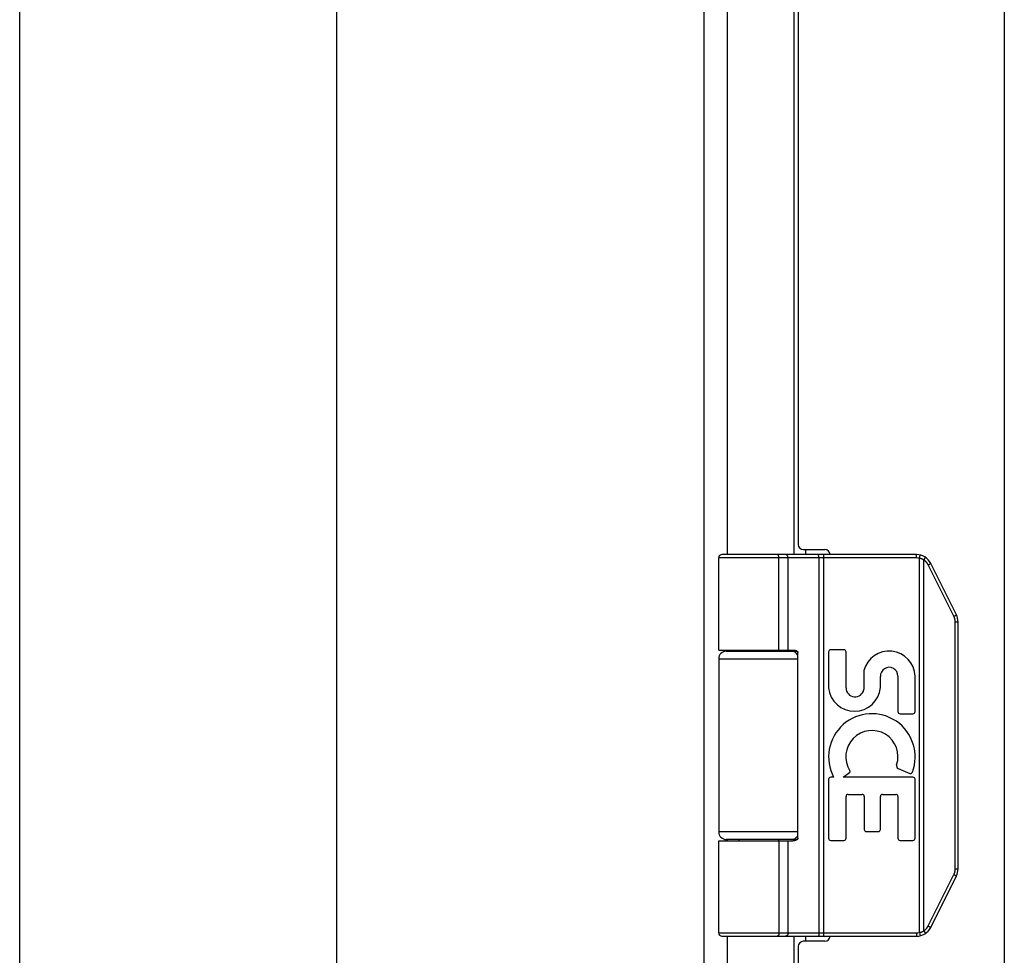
# Model space of a CAD drawing. Header units: inches. Extents: x 0 to 56.7, y 0 to 36.7.
# Tile 3 of 11: x 0 to 3.9, y 12.4 to 16.1. Entities that reach past the tile are written whole.
import ezdxf

# ---------------------------------------------------------------- set-up
doc = ezdxf.new("R2010")
doc.units = ezdxf.units.IN
doc.header["$LTSCALE"] = 3.116667
doc.header["$MEASUREMENT"] = 0
doc.layers.get('0').update_dxf_attribs({"linetype": 'CONTINUOUS'})
doc.layers.add('02___PRT_ALL_AXES', color=7, linetype='CONTINUOUS')

msp = doc.modelspace()

# ---------------------------------------------------------------- linework, layer by layer
at = {"color": 7, "linetype": 'Continuous'}
for p, q in [((0, 0), (0, 36.6667)), ((3.5251, 13.9803), (2.7607, 13.9803)), ((2.9782, 13.9803), (2.9781, 13.9803)), ((2.9783, 13.9803), (2.9782, 13.9803)), ((2.9784, 13.9803), (2.9783, 13.9803)), ((2.9785, 13.9803), (2.9784, 13.9803)), ((3.1408, 13.9756), (3.1408, 13.9759)), ((3.1409, 13.9752), (3.1408, 13.9756)), ((3.1409, 13.9749), (3.1409, 13.9752)), ((3.141, 13.9745), (3.1409, 13.9749)), ((3.141, 13.9741), (3.141, 13.9745)), ((3.141, 13.9738), (3.141, 13.9741)), ((3.1411, 13.9734), (3.141, 13.9738)), ((3.1411, 13.973), (3.1411, 13.9734)), ((3.1411, 13.9726), (3.1411, 13.973)), ((3.1411, 13.9722), (3.1411, 13.9726)), ((3.1605, 12.4803), (3.1605, 13.9803)), ((3.5251, 13.9673), (3.5251, 13.9803)), ((3.537, 13.9659), (3.5402, 13.9785)), ((3.5251, 13.9673), (2.7477, 13.9673)), ((2.9846, 13.6053), (2.9846, 13.9676)), ((2.9846, 13.6053), (2.9846, 13.9676)), ((3.0206, 13.6053), (3.0206, 13.9673)), ((3.1412, 13.9718), (3.1411, 13.9722)), ((3.1412, 13.9714), (3.1412, 13.9718)), ((3.1412, 13.971), (3.1412, 13.9714)), ((3.1412, 13.9706), (3.1412, 13.971)), ((3.1412, 13.9701), (3.1412, 13.9706)), ((3.1413, 13.9697), (3.1412, 13.9701)), ((3.1413, 13.9693), (3.1413, 13.9697)), ((3.1413, 13.9689), (3.1413, 13.9693)), ((3.1413, 13.9684), (3.1413, 13.9689)), ((3.1413, 13.968), (3.1413, 13.9684)), ((3.1413, 13.9676), (3.1413, 13.968)), ((3.1413, 13.9676), (3.1413, 12.4931)), ((3.537, 12.4948), (3.537, 13.9659)), ((3.5543, 13.959), (3.5546, 13.9594)), ((3.5543, 12.5016), (3.5543, 13.959)), ((3.5546, 13.9594), (3.5549, 13.9599)), ((3.5549, 13.9599), (3.5553, 13.9605)), ((3.5553, 13.9605), (3.5556, 13.961)), ((3.5556, 13.961), (3.5559, 13.9615)), ((3.5559, 13.9615), (3.5562, 13.9621)), ((3.5562, 13.9621), (3.5565, 13.9624)), ((3.5565, 13.9624), (3.5567, 13.9627)), ((3.5567, 13.9627), (3.5569, 13.9631)), ((3.5569, 13.9631), (3.5571, 13.9634)), ((3.5571, 13.9634), (3.5572, 13.9637)), ((3.5572, 13.9637), (3.5574, 13.9641)), ((3.5574, 13.9641), (3.5576, 13.9644)), ((3.5576, 13.9644), (3.5578, 13.9647)), ((3.5578, 13.9647), (3.5579, 13.965)), ((3.5579, 13.965), (3.5581, 13.9653)), ((3.5581, 13.9653), (3.5583, 13.9656)), ((3.5583, 13.9656), (3.5584, 13.9659)), ((3.5584, 13.9659), (3.5585, 13.9661)), ((3.5585, 13.9661), (3.5587, 13.9664)), ((3.5587, 13.9664), (3.5588, 13.9667)), ((3.6723, 13.7377), (3.5712, 13.94)), ((3.5723, 13.9406), (3.5731, 13.941)), ((3.5731, 13.941), (3.5738, 13.9413)), ((3.5738, 13.9413), (3.5745, 13.9417)), ((3.5745, 13.9417), (3.5752, 13.9421)), ((3.5752, 13.9421), (3.5759, 13.9425)), ((3.5759, 13.9425), (3.5764, 13.9427)), ((3.5764, 13.9427), (3.5768, 13.943)), ((3.5768, 13.943), (3.5773, 13.9432)), ((3.5773, 13.9432), (3.5777, 13.9435)), ((3.5777, 13.9435), (3.5781, 13.9437)), ((3.5781, 13.9437), (3.5783, 13.9439)), ((3.5783, 13.9439), (3.5786, 13.944)), ((3.5789, 13.9442), (3.5791, 13.9443)), ((3.5791, 13.9443), (3.5794, 13.9445)), ((3.5794, 13.9445), (3.5795, 13.9446)), ((3.5795, 13.9446), (3.5797, 13.9447)), ((3.6821, 13.7435), (3.581, 13.9458)), ((3.6765, 13.7399), (3.6772, 13.7403)), ((3.6772, 13.7403), (3.6776, 13.7406)), ((3.6776, 13.7406), (3.6781, 13.7408)), ((3.6781, 13.7408), (3.6785, 13.7411)), ((3.6785, 13.7411), (3.6789, 13.7413)), ((3.6789, 13.7413), (3.6793, 13.7415)), ((3.6793, 13.7415), (3.6796, 13.7417)), ((3.6796, 13.7417), (3.6798, 13.7418)), ((3.6798, 13.7418), (3.6801, 13.742)), ((3.6801, 13.742), (3.6803, 13.7421)), ((3.6803, 13.7421), (3.6805, 13.7422)), ((3.6805, 13.7422), (3.6807, 13.7423)), ((3.6807, 13.7423), (3.6809, 13.7425)), ((3.6723, 13.7377), (3.6729, 13.738)), ((3.6729, 13.738), (3.6736, 13.7384)), ((3.6736, 13.7384), (3.6744, 13.7388)), ((3.6744, 13.7388), (3.6751, 13.7392)), ((3.6751, 13.7392), (3.6758, 13.7396)), ((3.6758, 13.7396), (3.6765, 13.7399)), ((3.6775, 13.7156), (3.6887, 13.7156)), ((3.6775, 12.7451), (3.6775, 13.7156)), ((3.6887, 12.7451), (3.6887, 13.7156)), ((2.7777, 13.6003), (3.0564, 13.6003)), ((3.0587, 12.8653), (3.0587, 13.5953)), ((2.7477, 13.5703), (3.0587, 13.5703)), ((3.0587, 12.8903), (2.7477, 12.8903)), ((2.7477, 12.8553), (3.0388, 12.8553)), ((3.0564, 12.8603), (2.7777, 12.8603)), ((3.0206, 12.4933), (3.0206, 12.8553)), ((3.6775, 12.7451), (3.6887, 12.7451)), ((3.5712, 12.5207), (3.6723, 12.723)), ((3.581, 12.5149), (3.6821, 12.7171)), ((3.6723, 12.723), (3.6733, 12.7225)), ((3.6733, 12.7225), (3.674, 12.7221)), ((3.674, 12.7221), (3.6748, 12.7217)), ((3.6748, 12.7217), (3.6755, 12.7213)), ((3.6755, 12.7213), (3.6762, 12.7209)), ((3.6762, 12.7209), (3.6768, 12.7206)), ((3.6768, 12.7206), (3.6773, 12.7203)), ((3.6773, 12.7203), (3.6778, 12.72)), ((3.6778, 12.72), (3.6782, 12.7198)), ((3.6782, 12.7198), (3.6787, 12.7195)), ((3.6787, 12.7195), (3.6791, 12.7193)), ((3.6791, 12.7193), (3.6793, 12.7191)), ((3.6793, 12.7191), (3.6796, 12.719)), ((3.6796, 12.719), (3.6798, 12.7189)), ((3.6798, 12.7189), (3.6801, 12.7187)), ((3.6801, 12.7187), (3.6803, 12.7186)), ((3.6803, 12.7186), (3.6805, 12.7185)), ((3.5543, 12.5016), (3.5547, 12.5011)), ((3.5712, 12.5207), (3.5721, 12.5202)), ((3.5721, 12.5202), (3.5729, 12.5198)), ((3.5729, 12.5198), (3.5736, 12.5194)), ((3.5736, 12.5194), (3.5743, 12.519)), ((3.5743, 12.519), (3.575, 12.5187)), ((3.575, 12.5187), (3.5757, 12.5183)), ((3.5757, 12.5183), (3.5762, 12.518)), ((3.5762, 12.518), (3.5767, 12.5178)), ((3.5767, 12.5178), (3.5771, 12.5175)), ((3.5771, 12.5175), (3.5775, 12.5173)), ((3.5775, 12.5173), (3.5779, 12.517)), ((3.5779, 12.517), (3.5782, 12.5169)), ((3.5782, 12.5169), (3.5785, 12.5167)), ((3.5785, 12.5167), (3.5787, 12.5166)), ((3.5787, 12.5166), (3.5789, 12.5165)), ((3.5789, 12.5165), (3.5791, 12.5163)), ((3.5791, 12.5163), (3.5794, 12.5162)), ((3.5794, 12.5162), (3.5795, 12.5161)), ((2.7477, 12.4933), (3.5251, 12.4933)), ((2.7607, 12.4803), (3.5251, 12.4803)), ((2.9782, 12.4803), (2.9781, 12.4803)), ((2.9783, 12.4803), (2.9782, 12.4803)), ((2.9784, 12.4804), (2.9783, 12.4803)), ((2.9785, 12.4804), (2.9784, 12.4804)), ((2.9786, 12.4804), (2.9785, 12.4804)), ((3.1409, 12.4855), (3.1408, 12.4851)), ((3.141, 12.4862), (3.1409, 12.4858)), ((3.1409, 12.4858), (3.1409, 12.4855)), ((3.1411, 12.4873), (3.141, 12.4869)), ((3.141, 12.4869), (3.141, 12.4865)), ((3.141, 12.4865), (3.141, 12.4862)), ((3.1412, 12.4889), (3.1411, 12.4885)), ((3.1411, 12.4885), (3.1411, 12.4881)), ((3.1411, 12.4881), (3.1411, 12.4877)), ((3.1411, 12.4877), (3.1411, 12.4873)), ((3.1413, 12.491), (3.1412, 12.4905)), ((3.1412, 12.4905), (3.1412, 12.4901)), ((3.1412, 12.4901), (3.1412, 12.4897)), ((3.1412, 12.4897), (3.1412, 12.4893)), ((3.1412, 12.4893), (3.1412, 12.4889)), ((3.1413, 12.4931), (3.1413, 12.4927)), ((3.1413, 12.4927), (3.1413, 12.4923)), ((3.1413, 12.4923), (3.1413, 12.4918)), ((3.1413, 12.4918), (3.1413, 12.4914)), ((3.1413, 12.4914), (3.1413, 12.491)), ((3.5251, 12.4933), (3.5251, 12.4803)), ((3.537, 12.4948), (3.5402, 12.4822)), ((3.5547, 12.5011), (3.555, 12.5006)), ((3.555, 12.5006), (3.5554, 12.5)), ((3.5554, 12.5), (3.5557, 12.4995)), ((3.5557, 12.4995), (3.556, 12.499)), ((3.556, 12.499), (3.5564, 12.4984)), ((3.5564, 12.4984), (3.5566, 12.4981)), ((3.5566, 12.4981), (3.5568, 12.4978)), ((3.5568, 12.4978), (3.557, 12.4974)), ((3.557, 12.4974), (3.5571, 12.4971)), ((3.5571, 12.4971), (3.5573, 12.4968)), ((3.5573, 12.4968), (3.5575, 12.4965)), ((3.5578, 12.496), (3.5579, 12.4957)), ((3.5579, 12.4957), (3.5581, 12.4954)), ((3.5581, 12.4954), (3.5583, 12.4951)), ((3.5583, 12.4951), (3.5584, 12.4948)), ((3.5584, 12.4948), (3.5585, 12.4945)), ((3.5585, 12.4945), (3.5587, 12.4943))]:
    msp.add_line(p, q, dxfattribs=at)
at = {"color": 3, "linetype": 'Continuous'}
for p, q in [((2.6892, 25.9203), (2.6892, 12.0403)), ((1.2452, 25.8603), (1.2452, 12.1003)), ((3.8704, 25.8303), (3.8704, 12.1303)), ((2.7812, 18.2303), (2.7812, 13.9803)), ((3.0441, 13.9803), (3.0441, 18.2303)), ((3.0604, 18.1903), (3.0604, 14.0203)), ((3.0804, 14.0003), (3.1654, 14.0003)), ((3.0901, 13.9803), (3.0901, 14.0003)), ((2.7812, 13.6053), (2.7812, 13.6003)), ((3.0441, 13.6003), (3.0441, 13.6051)), ((2.7812, 12.8603), (2.7812, 12.8553)), ((3.0441, 12.8556), (3.0441, 12.8603)), ((2.7812, 12.4803), (2.7812, 12.0618)), ((3.0441, 12.3751), (3.0441, 12.4803)), ((3.0901, 12.4603), (3.0901, 12.4803)), ((3.0604, 12.4403), (3.0604, 12.1603)), ((3.1654, 12.4603), (3.0804, 12.4603))]:
    msp.add_line(p, q, dxfattribs=at)
at = {"color": 7, "linetype": 'Continuous'}
for points in [[(2.9846, 13.9676), (2.9846, 13.9678), (2.9846, 13.968), (2.9846, 13.9682), (2.9846, 13.9684), (2.9846, 13.9686), (2.9846, 13.9689), (2.9846, 13.9691), (2.9846, 13.9693), (2.9846, 13.9695), (2.9845, 13.9697), (2.9845, 13.9699), (2.9845, 13.9701), (2.9845, 13.9703), (2.9844, 13.9706), (2.9844, 13.9708), (2.9844, 13.971), (2.9843, 13.9712), (2.9843, 13.9714), (2.9843, 13.9716), (2.9842, 13.9718), (2.9842, 13.972), (2.9842, 13.9722), (2.9841, 13.9724), (2.9841, 13.9726), (2.984, 13.9728), (2.984, 13.973), (2.9839, 13.9732), (2.9839, 13.9734), (2.9838, 13.9736), (2.9838, 13.9738), (2.9837, 13.974), (2.9837, 13.9741), (2.9836, 13.9743), (2.9836, 13.9745), (2.9835, 13.9747), (2.9834, 13.9749), (2.9834, 13.975), (2.9833, 13.9752), (2.9832, 13.9754), (2.9832, 13.9756), (2.9831, 13.9757), (2.983, 13.9759), (2.983, 13.9761), (2.9829, 13.9762), (2.9828, 13.9764), (2.9827, 13.9765), (2.9826, 13.9767), (2.9826, 13.9768), (2.9825, 13.977), (2.9824, 13.9771), (2.9823, 13.9773), (2.9822, 13.9774), (2.9822, 13.9775), (2.9821, 13.9777), (2.982, 13.9778), (2.9819, 13.9779), (2.9818, 13.9781), (2.9817, 13.9782), (2.9816, 13.9783), (2.9815, 13.9784), (2.9814, 13.9785), (2.9813, 13.9786), (2.9812, 13.9787), (2.9811, 13.9788), (2.981, 13.9789), (2.9809, 13.979), (2.9809, 13.9791), (2.9808, 13.9792), (2.9807, 13.9793), (2.9805, 13.9794), (2.9804, 13.9795), (2.9803, 13.9795), (2.9802, 13.9796), (2.9801, 13.9797), (2.98, 13.9798), (2.9799, 13.9798), (2.9798, 13.9799), (2.9797, 13.9799), (2.9796, 13.98), (2.9795, 13.98), (2.9794, 13.9801), (2.9793, 13.9801), (2.9792, 13.9802), (2.9791, 13.9802), (2.979, 13.9802), (2.9789, 13.9802), (2.9787, 13.9803), (2.9786, 13.9803), (2.9785, 13.9803)], [(2.9846, 13.9676), (2.9846, 13.9678), (2.9846, 13.968), (2.9846, 13.9682), (2.9846, 13.9684), (2.9846, 13.9686), (2.9846, 13.9689), (2.9846, 13.9691), (2.9845, 13.9693), (2.9845, 13.9695), (2.9845, 13.9697), (2.9845, 13.9699), (2.9845, 13.9701), (2.9844, 13.9703), (2.9844, 13.9706), (2.9844, 13.9708), (2.9843, 13.971), (2.9843, 13.9712), (2.9843, 13.9714), (2.9842, 13.9716), (2.9842, 13.9718), (2.9842, 13.972), (2.9841, 13.9722), (2.9841, 13.9724), (2.984, 13.9726), (2.984, 13.9728), (2.984, 13.973), (2.9839, 13.9732), (2.9839, 13.9734), (2.9838, 13.9736), (2.9838, 13.9738), (2.9837, 13.974), (2.9836, 13.9741), (2.9836, 13.9743), (2.9835, 13.9745), (2.9835, 13.9747), (2.9834, 13.9749), (2.9833, 13.975), (2.9833, 13.9752), (2.9832, 13.9754), (2.9831, 13.9756), (2.9831, 13.9757), (2.983, 13.9759), (2.9829, 13.9761), (2.9828, 13.9762), (2.9828, 13.9764), (2.9827, 13.9765), (2.9826, 13.9767), (2.9825, 13.9768), (2.9825, 13.977), (2.9824, 13.9771), (2.9823, 13.9773), (2.9822, 13.9774), (2.9821, 13.9775), (2.982, 13.9777), (2.9819, 13.9778), (2.9819, 13.9779), (2.9818, 13.9781), (2.9817, 13.9782), (2.9816, 13.9783), (2.9815, 13.9784), (2.9814, 13.9785), (2.9813, 13.9786), (2.9812, 13.9787), (2.9811, 13.9788), (2.981, 13.9789), (2.9809, 13.979), (2.9808, 13.9791), (2.9807, 13.9792), (2.9806, 13.9793), (2.9805, 13.9794), (2.9804, 13.9795), (2.9803, 13.9795), (2.9802, 13.9796), (2.9801, 13.9797), (2.98, 13.9798), (2.9799, 13.9798), (2.9798, 13.9799), (2.9797, 13.9799), (2.9796, 13.98), (2.9795, 13.98), (2.9794, 13.9801), (2.9793, 13.9801), (2.9791, 13.9802), (2.979, 13.9802), (2.9789, 13.9802), (2.9788, 13.9802), (2.9787, 13.9803), (2.9786, 13.9803)], [(3.0206, 13.9673), (3.0206, 13.9676), (3.0206, 13.9678), (3.0206, 13.968), (3.0206, 13.9682), (3.0206, 13.9684), (3.0206, 13.9686), (3.0205, 13.9689), (3.0205, 13.9691), (3.0205, 13.9693), (3.0205, 13.9695), (3.0204, 13.9697), (3.0204, 13.9699), (3.0204, 13.9701), (3.0203, 13.9703), (3.0203, 13.9706), (3.0203, 13.9708), (3.0202, 13.971), (3.0202, 13.9712), (3.0201, 13.9714), (3.0201, 13.9716), (3.02, 13.9718), (3.0199, 13.972), (3.0199, 13.9722), (3.0198, 13.9724), (3.0198, 13.9726), (3.0197, 13.9728), (3.0196, 13.973), (3.0195, 13.9732), (3.0195, 13.9734), (3.0194, 13.9736), (3.0193, 13.9738), (3.0192, 13.974), (3.0191, 13.9741), (3.0191, 13.9743), (3.019, 13.9745), (3.0189, 13.9747), (3.0188, 13.9749), (3.0187, 13.975), (3.0186, 13.9752), (3.0185, 13.9754), (3.0184, 13.9756), (3.0183, 13.9757), (3.0182, 13.9759), (3.0181, 13.9761), (3.018, 13.9762), (3.0178, 13.9764), (3.0177, 13.9765), (3.0176, 13.9767), (3.0175, 13.9768), (3.0174, 13.977), (3.0172, 13.9771), (3.0171, 13.9773), (3.017, 13.9774), (3.0169, 13.9775), (3.0167, 13.9777), (3.0166, 13.9778), (3.0165, 13.9779), (3.0163, 13.9781), (3.0162, 13.9782), (3.0161, 13.9783), (3.0159, 13.9784), (3.0158, 13.9785), (3.0156, 13.9786), (3.0155, 13.9787), (3.0153, 13.9788), (3.0152, 13.9789), (3.0151, 13.979), (3.0149, 13.9791), (3.0148, 13.9792), (3.0146, 13.9793), (3.0145, 13.9794), (3.0143, 13.9795), (3.0141, 13.9795), (3.014, 13.9796), (3.0138, 13.9797), (3.0137, 13.9798), (3.0135, 13.9798), (3.0134, 13.9799), (3.0132, 13.9799), (3.013, 13.98), (3.0129, 13.98), (3.0127, 13.9801), (3.0126, 13.9801), (3.0124, 13.9802), (3.0122, 13.9802), (3.0121, 13.9802), (3.0119, 13.9802), (3.0117, 13.9803), (3.0116, 13.9803), (3.0114, 13.9803), (3.0113, 13.9803), (3.0111, 13.9803), (3.0109, 13.9803), (3.0108, 13.9803)], [(3.1408, 13.9759), (3.1408, 13.9761), (3.1407, 13.9762), (3.1407, 13.9764), (3.1407, 13.9765), (3.1407, 13.9767), (3.1407, 13.9768), (3.1406, 13.977), (3.1406, 13.9771), (3.1406, 13.9773), (3.1406, 13.9774), (3.1405, 13.9775), (3.1405, 13.9777), (3.1405, 13.9778), (3.1404, 13.9779), (3.1404, 13.9781), (3.1404, 13.9782), (3.1404, 13.9783), (3.1403, 13.9784), (3.1403, 13.9785), (3.1403, 13.9786), (3.1402, 13.9787), (3.1402, 13.9788), (3.1402, 13.9789), (3.1402, 13.979), (3.1401, 13.9791), (3.1401, 13.9792), (3.1401, 13.9793), (3.14, 13.9794), (3.14, 13.9795), (3.14, 13.9795), (3.1399, 13.9796), (3.1399, 13.9797), (3.1399, 13.9798), (3.1398, 13.9798), (3.1398, 13.9799), (3.1398, 13.9799), (3.1397, 13.98), (3.1397, 13.98), (3.1397, 13.9801), (3.1397, 13.9801), (3.1396, 13.9802), (3.1396, 13.9802), (3.1396, 13.9802), (3.1395, 13.9802), (3.1395, 13.9803), (3.1395, 13.9803), (3.1394, 13.9803), (3.1394, 13.9803), (3.1394, 13.9803), (3.1393, 13.9803), (3.1393, 13.9803)], [(3.5543, 13.959), (3.5538, 13.9593), (3.5533, 13.9596), (3.5528, 13.9599), (3.5523, 13.9602), (3.5518, 13.9605), (3.5513, 13.9607), (3.5508, 13.961), (3.5502, 13.9613), (3.5497, 13.9615), (3.5492, 13.9618), (3.5486, 13.962), (3.5481, 13.9622), (3.5476, 13.9625), (3.547, 13.9627), (3.5465, 13.9629), (3.546, 13.9631), (3.5454, 13.9634), (3.5449, 13.9636), (3.5443, 13.9638), (3.5438, 13.964), (3.5432, 13.9642), (3.5427, 13.9643), (3.5421, 13.9645), (3.5415, 13.9647), (3.541, 13.9649), (3.5404, 13.965), (3.5399, 13.9652), (3.5393, 13.9653), (3.5387, 13.9655), (3.5382, 13.9656), (3.5376, 13.9657), (3.537, 13.9659)], [(3.5712, 13.94), (3.5709, 13.9404), (3.5707, 13.9409), (3.5704, 13.9414), (3.5702, 13.9419), (3.5699, 13.9423), (3.5697, 13.9428), (3.5694, 13.9433), (3.5691, 13.9437), (3.5688, 13.9442), (3.5685, 13.9446), (3.5682, 13.9451), (3.5679, 13.9455), (3.5676, 13.946), (3.5673, 13.9464), (3.567, 13.9468), (3.5667, 13.9473), (3.5664, 13.9477), (3.5661, 13.9481), (3.5657, 13.9485), (3.5654, 13.949), (3.5651, 13.9494), (3.5647, 13.9498), (3.5644, 13.9502), (3.564, 13.9506), (3.5637, 13.951), (3.5633, 13.9514), (3.5629, 13.9518), (3.5626, 13.9522), (3.5622, 13.9526), (3.5618, 13.9529), (3.5614, 13.9533), (3.561, 13.9537), (3.5607, 13.954), (3.5603, 13.9544), (3.5599, 13.9548), (3.5595, 13.9551), (3.5591, 13.9555), (3.5586, 13.9558), (3.5582, 13.9562), (3.5578, 13.9565), (3.5574, 13.9568), (3.557, 13.9572), (3.5565, 13.9575), (3.5561, 13.9578), (3.5557, 13.9581), (3.5552, 13.9584), (3.5548, 13.9587), (3.5543, 13.959)], [(3.5588, 13.9667), (3.5589, 13.9668), (3.5589, 13.9669), (3.559, 13.967), (3.559, 13.9672), (3.5591, 13.9673), (3.5592, 13.9674), (3.5592, 13.9675), (3.5593, 13.9676), (3.5593, 13.9677), (3.5594, 13.9678), (3.5594, 13.9679), (3.5594, 13.968), (3.5595, 13.9681), (3.5595, 13.9682), (3.5595, 13.9683), (3.5596, 13.9684), (3.5596, 13.9685), (3.5596, 13.9686), (3.5597, 13.9687), (3.5597, 13.9688), (3.5597, 13.9688), (3.5597, 13.9689), (3.5598, 13.969), (3.5598, 13.9691), (3.5598, 13.9691), (3.5598, 13.9692), (3.5598, 13.9693), (3.5598, 13.9693), (3.5598, 13.9694), (3.5599, 13.9694), (3.5599, 13.9695), (3.5599, 13.9695), (3.5599, 13.9696), (3.5599, 13.9696), (3.5599, 13.9696), (3.5598, 13.9697), (3.5598, 13.9697), (3.5598, 13.9697), (3.5598, 13.9698), (3.5598, 13.9698), (3.5598, 13.9698), (3.5598, 13.9698), (3.5598, 13.9699)], [(3.5712, 13.94), (3.5714, 13.9401), (3.5723, 13.9406)], [(3.5786, 13.944), (3.5787, 13.9441), (3.5789, 13.9442)], [(3.5797, 13.9447), (3.5798, 13.9448), (3.5799, 13.9448), (3.58, 13.9449), (3.5801, 13.9449), (3.5801, 13.945), (3.5802, 13.945), (3.5803, 13.9451), (3.5804, 13.9451), (3.5804, 13.9452), (3.5805, 13.9452), (3.5805, 13.9453), (3.5806, 13.9453), (3.5806, 13.9453), (3.5807, 13.9454), (3.5807, 13.9454), (3.5808, 13.9455), (3.5808, 13.9455), (3.5808, 13.9455), (3.5809, 13.9456), (3.5809, 13.9456), (3.5809, 13.9456), (3.5809, 13.9456), (3.581, 13.9457), (3.581, 13.9457), (3.581, 13.9457), (3.581, 13.9457), (3.581, 13.9457), (3.581, 13.9458), (3.581, 13.9458), (3.581, 13.9458)], [(3.6809, 13.7425), (3.6809, 13.7425), (3.681, 13.7426), (3.6811, 13.7426), (3.6812, 13.7427), (3.6813, 13.7427), (3.6813, 13.7428), (3.6814, 13.7428), (3.6815, 13.7429), (3.6815, 13.7429), (3.6816, 13.743), (3.6817, 13.743), (3.6817, 13.7431), (3.6818, 13.7431), (3.6818, 13.7431), (3.6819, 13.7432), (3.6819, 13.7432), (3.6819, 13.7432), (3.682, 13.7433), (3.682, 13.7433), (3.682, 13.7433), (3.6821, 13.7434), (3.6821, 13.7434), (3.6821, 13.7434), (3.6821, 13.7434), (3.6821, 13.7435), (3.6821, 13.7435), (3.6821, 13.7435), (3.6821, 13.7435), (3.6821, 13.7435), (3.6821, 13.7435)], [(3.6775, 13.7156), (3.6775, 13.7161), (3.6775, 13.7167), (3.6775, 13.7172), (3.6775, 13.7178), (3.6775, 13.7183), (3.6774, 13.7189), (3.6774, 13.7194), (3.6773, 13.7199), (3.6773, 13.7205), (3.6772, 13.721), (3.6772, 13.7216), (3.6771, 13.7221), (3.677, 13.7227), (3.6769, 13.7232), (3.6769, 13.7237), (3.6768, 13.7243), (3.6767, 13.7248), (3.6766, 13.7253), (3.6764, 13.7259), (3.6763, 13.7264), (3.6762, 13.7269), (3.6761, 13.7275), (3.6759, 13.728), (3.6758, 13.7285), (3.6757, 13.7291), (3.6755, 13.7296), (3.6754, 13.7301), (3.6752, 13.7306), (3.675, 13.7312), (3.6748, 13.7317), (3.6747, 13.7322), (3.6745, 13.7327), (3.6743, 13.7332), (3.6741, 13.7337), (3.6739, 13.7342), (3.6737, 13.7347), (3.6735, 13.7352), (3.6732, 13.7357), (3.673, 13.7362), (3.6728, 13.7367), (3.6725, 13.7372), (3.6723, 13.7377)], [(2.7477, 13.6053), (3.0388, 13.6053), (3.0394, 13.6053), (3.0401, 13.6053), (3.0408, 13.6053), (3.0414, 13.6053), (3.0421, 13.6052), (3.0427, 13.6052), (3.0433, 13.6051), (3.0439, 13.6051), (3.0444, 13.605), (3.0449, 13.605), (3.0454, 13.6049), (3.0459, 13.6048), (3.0464, 13.6048), (3.0469, 13.6047), (3.0473, 13.6046), (3.0477, 13.6045), (3.0481, 13.6044), (3.0485, 13.6043), (3.0489, 13.6042), (3.0493, 13.6041), (3.0496, 13.604), (3.05, 13.6039), (3.0503, 13.6038), (3.0506, 13.6037), (3.0509, 13.6036), (3.0513, 13.6035), (3.0515, 13.6034), (3.0518, 13.6033), (3.0521, 13.6032), (3.0524, 13.6031), (3.0526, 13.6029), (3.0529, 13.6028), (3.0531, 13.6027), (3.0533, 13.6026), (3.0536, 13.6025), (3.0538, 13.6024), (3.054, 13.6022), (3.0542, 13.6021), (3.0544, 13.602), (3.0546, 13.6019), (3.0548, 13.6017), (3.0549, 13.6016), (3.0551, 13.6015), (3.0553, 13.6014), (3.0554, 13.6013), (3.0556, 13.6011), (3.0557, 13.601), (3.0559, 13.6009), (3.056, 13.6008), (3.0561, 13.6006), (3.0563, 13.6005), (3.0564, 13.6004), (3.0565, 13.6003), (3.0566, 13.6002), (3.0567, 13.6), (3.0568, 13.5999), (3.0569, 13.5998), (3.057, 13.5997), (3.0571, 13.5996), (3.0572, 13.5994), (3.0573, 13.5993), (3.0574, 13.5992), (3.0575, 13.5991), (3.0576, 13.599), (3.0576, 13.5989), (3.0577, 13.5987), (3.0578, 13.5986), (3.0578, 13.5985), (3.0579, 13.5984), (3.058, 13.5983), (3.058, 13.5982), (3.0581, 13.5981), (3.0581, 13.5979), (3.0582, 13.5978), (3.0582, 13.5977), (3.0583, 13.5976), (3.0583, 13.5975), (3.0583, 13.5974), (3.0584, 13.5973), (3.0584, 13.5972), (3.0584, 13.5971), (3.0585, 13.5969), (3.0585, 13.5968), (3.0585, 13.5967), (3.0585, 13.5966), (3.0586, 13.5965), (3.0586, 13.5964), (3.0586, 13.5963), (3.0586, 13.5962), (3.0586, 13.5961), (3.0586, 13.596), (3.0587, 13.5959), (3.0587, 13.5958), (3.0587, 13.5957), (3.0587, 13.5955), (3.0587, 13.5954), (3.0587, 13.5953)], [(2.9846, 12.8553), (2.9846, 12.4931), (2.9846, 12.4929), (2.9846, 12.4927), (2.9846, 12.4925), (2.9846, 12.4923), (2.9846, 12.492), (2.9846, 12.4918), (2.9846, 12.4916), (2.9845, 12.4914), (2.9845, 12.4912), (2.9845, 12.491), (2.9845, 12.4907), (2.9845, 12.4905), (2.9844, 12.4903), (2.9844, 12.4901), (2.9844, 12.4899), (2.9843, 12.4897), (2.9843, 12.4895), (2.9843, 12.4893), (2.9842, 12.4891), (2.9842, 12.4889), (2.9842, 12.4887), (2.9841, 12.4885), (2.9841, 12.4883), (2.984, 12.4881), (2.984, 12.4879), (2.984, 12.4877), (2.9839, 12.4875), (2.9839, 12.4873), (2.9838, 12.4871), (2.9838, 12.4869), (2.9837, 12.4867), (2.9836, 12.4865), (2.9836, 12.4863), (2.9835, 12.4862), (2.9835, 12.486), (2.9834, 12.4858), (2.9833, 12.4856), (2.9833, 12.4855), (2.9832, 12.4853), (2.9831, 12.4851), (2.9831, 12.4849), (2.983, 12.4848), (2.9829, 12.4846), (2.9828, 12.4845), (2.9828, 12.4843), (2.9827, 12.4841), (2.9826, 12.484), (2.9825, 12.4838), (2.9825, 12.4837), (2.9824, 12.4835), (2.9823, 12.4834), (2.9822, 12.4833), (2.9821, 12.4831), (2.982, 12.483), (2.9819, 12.4829), (2.9819, 12.4827), (2.9818, 12.4826), (2.9817, 12.4825), (2.9816, 12.4824), (2.9815, 12.4823), (2.9814, 12.4822), (2.9813, 12.482), (2.9812, 12.4819), (2.9811, 12.4818), (2.981, 12.4817), (2.9809, 12.4816), (2.9808, 12.4815), (2.9807, 12.4815), (2.9806, 12.4814), (2.9805, 12.4813), (2.9804, 12.4812), (2.9803, 12.4811), (2.9802, 12.4811), (2.9801, 12.481), (2.98, 12.4809), (2.9799, 12.4809), (2.9798, 12.4808), (2.9797, 12.4807), (2.9796, 12.4807), (2.9795, 12.4806), (2.9794, 12.4806), (2.9793, 12.4806), (2.9791, 12.4805), (2.979, 12.4805), (2.9789, 12.4805), (2.9788, 12.4804), (2.9787, 12.4804), (2.9786, 12.4804)], [(2.9846, 12.8553), (2.9846, 12.4931), (2.9846, 12.4929), (2.9846, 12.4927), (2.9846, 12.4925), (2.9846, 12.4923), (2.9846, 12.492), (2.9846, 12.4918), (2.9846, 12.4916), (2.9846, 12.4914), (2.9846, 12.4912), (2.9845, 12.491), (2.9845, 12.4907), (2.9845, 12.4905), (2.9845, 12.4903), (2.9844, 12.4901), (2.9844, 12.4899), (2.9844, 12.4897), (2.9843, 12.4895), (2.9843, 12.4893), (2.9843, 12.4891), (2.9842, 12.4889), (2.9842, 12.4887), (2.9842, 12.4885), (2.9841, 12.4883), (2.9841, 12.4881), (2.984, 12.4879), (2.984, 12.4877), (2.9839, 12.4875), (2.9839, 12.4873), (2.9838, 12.4871), (2.9838, 12.4869), (2.9837, 12.4867), (2.9837, 12.4865), (2.9836, 12.4863), (2.9836, 12.4862), (2.9835, 12.486), (2.9834, 12.4858), (2.9834, 12.4856), (2.9833, 12.4855), (2.9832, 12.4853), (2.9832, 12.4851), (2.9831, 12.4849), (2.983, 12.4848), (2.983, 12.4846), (2.9829, 12.4845), (2.9828, 12.4843), (2.9827, 12.4841), (2.9826, 12.484), (2.9826, 12.4838), (2.9825, 12.4837), (2.9824, 12.4835), (2.9823, 12.4834), (2.9822, 12.4833), (2.9822, 12.4831), (2.9821, 12.483), (2.982, 12.4829), (2.9819, 12.4827), (2.9818, 12.4826), (2.9817, 12.4825), (2.9816, 12.4824), (2.9815, 12.4823), (2.9814, 12.4822), (2.9813, 12.482), (2.9812, 12.4819), (2.9811, 12.4818), (2.981, 12.4817), (2.9809, 12.4816), (2.9809, 12.4815), (2.9808, 12.4815), (2.9807, 12.4814), (2.9805, 12.4813), (2.9804, 12.4812), (2.9803, 12.4811), (2.9802, 12.4811), (2.9801, 12.481), (2.98, 12.4809), (2.9799, 12.4809), (2.9798, 12.4808), (2.9797, 12.4807), (2.9796, 12.4807), (2.9795, 12.4806), (2.9794, 12.4806), (2.9793, 12.4806), (2.9792, 12.4805), (2.9791, 12.4805), (2.979, 12.4805), (2.9789, 12.4804), (2.9787, 12.4804), (2.9786, 12.4804)], [(3.0587, 12.8653), (3.0587, 12.8652), (3.0587, 12.8651), (3.0587, 12.865), (3.0587, 12.8649), (3.0587, 12.8648), (3.0586, 12.8647), (3.0586, 12.8646), (3.0586, 12.8645), (3.0586, 12.8644), (3.0586, 12.8643), (3.0586, 12.8642), (3.0585, 12.8641), (3.0585, 12.8639), (3.0585, 12.8638), (3.0585, 12.8637), (3.0584, 12.8636), (3.0584, 12.8635), (3.0584, 12.8634), (3.0583, 12.8633), (3.0583, 12.8632), (3.0583, 12.8631), (3.0582, 12.863), (3.0582, 12.8628), (3.0581, 12.8627), (3.0581, 12.8626), (3.058, 12.8625), (3.058, 12.8624), (3.0579, 12.8623), (3.0578, 12.8622), (3.0578, 12.8621), (3.0577, 12.8619), (3.0576, 12.8618), (3.0576, 12.8617), (3.0575, 12.8616), (3.0574, 12.8615), (3.0573, 12.8614), (3.0572, 12.8612), (3.0571, 12.8611), (3.057, 12.861), (3.0569, 12.8609), (3.0568, 12.8608), (3.0567, 12.8606), (3.0566, 12.8605), (3.0565, 12.8604), (3.0564, 12.8603), (3.0563, 12.8602), (3.0561, 12.86), (3.056, 12.8599), (3.0559, 12.8598), (3.0557, 12.8597), (3.0556, 12.8595), (3.0554, 12.8594), (3.0553, 12.8593), (3.0551, 12.8592), (3.0549, 12.8591), (3.0548, 12.8589), (3.0546, 12.8588), (3.0544, 12.8587), (3.0542, 12.8586), (3.054, 12.8584), (3.0538, 12.8583), (3.0536, 12.8582), (3.0533, 12.8581), (3.0531, 12.858), (3.0529, 12.8578), (3.0526, 12.8577), (3.0524, 12.8576), (3.0521, 12.8575), (3.0518, 12.8574), (3.0515, 12.8573), (3.0513, 12.8572), (3.0509, 12.857), (3.0506, 12.8569), (3.0503, 12.8568), (3.05, 12.8567), (3.0496, 12.8566), (3.0493, 12.8565), (3.0489, 12.8564), (3.0485, 12.8563), (3.0481, 12.8562), (3.0477, 12.8562), (3.0473, 12.8561), (3.0469, 12.856), (3.0464, 12.8559), (3.0459, 12.8558), (3.0454, 12.8558), (3.0449, 12.8557), (3.0444, 12.8556), (3.0439, 12.8556), (3.0433, 12.8555), (3.0427, 12.8555), (3.0421, 12.8554), (3.0414, 12.8554), (3.0408, 12.8554), (3.0401, 12.8554), (3.0394, 12.8553), (3.0388, 12.8553)], [(3.6723, 12.723), (3.6725, 12.7234), (3.6728, 12.7239), (3.673, 12.7244), (3.6732, 12.7249), (3.6735, 12.7254), (3.6737, 12.7259), (3.6739, 12.7264), (3.6741, 12.7269), (3.6743, 12.7275), (3.6745, 12.728), (3.6747, 12.7285), (3.6748, 12.729), (3.675, 12.7295), (3.6752, 12.73), (3.6754, 12.7306), (3.6755, 12.7311), (3.6757, 12.7316), (3.6758, 12.7321), (3.6759, 12.7327), (3.6761, 12.7332), (3.6762, 12.7337), (3.6763, 12.7343), (3.6764, 12.7348), (3.6766, 12.7353), (3.6767, 12.7359), (3.6768, 12.7364), (3.6769, 12.7369), (3.6769, 12.7375), (3.677, 12.738), (3.6771, 12.7386), (3.6772, 12.7391), (3.6772, 12.7396), (3.6773, 12.7402), (3.6773, 12.7407), (3.6774, 12.7413), (3.6774, 12.7418), (3.6775, 12.7424), (3.6775, 12.7429), (3.6775, 12.7435), (3.6775, 12.744), (3.6775, 12.7445), (3.6775, 12.7451)], [(3.6805, 12.7185), (3.6807, 12.7183), (3.6808, 12.7183), (3.6809, 12.7182), (3.6809, 12.7182), (3.681, 12.7181), (3.6811, 12.718), (3.6812, 12.718), (3.6813, 12.7179), (3.6813, 12.7179), (3.6814, 12.7178), (3.6815, 12.7178), (3.6815, 12.7177), (3.6816, 12.7177), (3.6817, 12.7177), (3.6817, 12.7176), (3.6818, 12.7176), (3.6818, 12.7175), (3.6819, 12.7175), (3.6819, 12.7175), (3.6819, 12.7174), (3.682, 12.7174), (3.682, 12.7174), (3.682, 12.7173), (3.6821, 12.7173), (3.6821, 12.7173), (3.6821, 12.7173), (3.6821, 12.7172), (3.6821, 12.7172), (3.6821, 12.7172), (3.6821, 12.7172), (3.6821, 12.7172), (3.6821, 12.7172), (3.6821, 12.7171)], [(3.537, 12.4948), (3.5376, 12.4949), (3.5382, 12.4951), (3.5387, 12.4952), (3.5393, 12.4953), (3.5399, 12.4955), (3.5404, 12.4957), (3.541, 12.4958), (3.5415, 12.496), (3.5421, 12.4962), (3.5427, 12.4963), (3.5432, 12.4965), (3.5438, 12.4967), (3.5443, 12.4969), (3.5449, 12.4971), (3.5454, 12.4973), (3.546, 12.4975), (3.5465, 12.4977), (3.547, 12.498), (3.5476, 12.4982), (3.5481, 12.4984), (3.5486, 12.4987), (3.5492, 12.4989), (3.5497, 12.4992), (3.5502, 12.4994), (3.5508, 12.4997), (3.5513, 12.4999), (3.5518, 12.5002), (3.5523, 12.5005), (3.5528, 12.5008), (3.5533, 12.501), (3.5538, 12.5013), (3.5543, 12.5016)], [(3.5543, 12.5016), (3.5548, 12.5019), (3.5552, 12.5022), (3.5557, 12.5026), (3.5561, 12.5029), (3.5565, 12.5032), (3.557, 12.5035), (3.5574, 12.5038), (3.5578, 12.5042), (3.5582, 12.5045), (3.5586, 12.5048), (3.5591, 12.5052), (3.5595, 12.5055), (3.5599, 12.5059), (3.5603, 12.5063), (3.5607, 12.5066), (3.561, 12.507), (3.5614, 12.5074), (3.5618, 12.5077), (3.5622, 12.5081), (3.5626, 12.5085), (3.5629, 12.5089), (3.5633, 12.5093), (3.5637, 12.5097), (3.564, 12.5101), (3.5644, 12.5105), (3.5647, 12.5109), (3.5651, 12.5113), (3.5654, 12.5117), (3.5657, 12.5121), (3.5661, 12.5126), (3.5664, 12.513), (3.5667, 12.5134), (3.567, 12.5138), (3.5673, 12.5143), (3.5676, 12.5147), (3.5679, 12.5152), (3.5682, 12.5156), (3.5685, 12.5161), (3.5688, 12.5165), (3.5691, 12.517), (3.5694, 12.5174), (3.5697, 12.5179), (3.5699, 12.5183), (3.5702, 12.5188), (3.5704, 12.5193), (3.5707, 12.5197), (3.5709, 12.5202), (3.5712, 12.5207)], [(3.5795, 12.5161), (3.5797, 12.516), (3.5798, 12.5159), (3.5799, 12.5158), (3.58, 12.5158), (3.5801, 12.5157), (3.5801, 12.5157), (3.5802, 12.5156), (3.5803, 12.5156), (3.5804, 12.5155), (3.5804, 12.5155), (3.5805, 12.5155), (3.5805, 12.5154), (3.5806, 12.5154), (3.5806, 12.5153), (3.5807, 12.5153), (3.5807, 12.5153), (3.5808, 12.5152), (3.5808, 12.5152), (3.5808, 12.5151), (3.5809, 12.5151), (3.5809, 12.5151), (3.5809, 12.5151), (3.5809, 12.515), (3.581, 12.515), (3.581, 12.515), (3.581, 12.515), (3.581, 12.5149), (3.581, 12.5149), (3.581, 12.5149), (3.581, 12.5149), (3.581, 12.5149)], [(3.0206, 12.4933), (3.0206, 12.4931), (3.0206, 12.4929), (3.0206, 12.4927), (3.0206, 12.4925), (3.0206, 12.4923), (3.0206, 12.492), (3.0205, 12.4918), (3.0205, 12.4916), (3.0205, 12.4914), (3.0205, 12.4912), (3.0204, 12.491), (3.0204, 12.4907), (3.0204, 12.4905), (3.0203, 12.4903), (3.0203, 12.4901), (3.0203, 12.4899), (3.0202, 12.4897), (3.0202, 12.4895), (3.0201, 12.4893), (3.0201, 12.4891), (3.02, 12.4889), (3.0199, 12.4887), (3.0199, 12.4885), (3.0198, 12.4883), (3.0198, 12.4881), (3.0197, 12.4879), (3.0196, 12.4877), (3.0195, 12.4875), (3.0195, 12.4873), (3.0194, 12.4871), (3.0193, 12.4869), (3.0192, 12.4867), (3.0191, 12.4865), (3.0191, 12.4863), (3.019, 12.4862), (3.0189, 12.486), (3.0188, 12.4858), (3.0187, 12.4856), (3.0186, 12.4855), (3.0185, 12.4853), (3.0184, 12.4851), (3.0183, 12.4849), (3.0182, 12.4848), (3.0181, 12.4846), (3.018, 12.4845), (3.0178, 12.4843), (3.0177, 12.4841), (3.0176, 12.484), (3.0175, 12.4838), (3.0174, 12.4837), (3.0172, 12.4835), (3.0171, 12.4834), (3.017, 12.4833), (3.0169, 12.4831), (3.0167, 12.483), (3.0166, 12.4829), (3.0165, 12.4827), (3.0163, 12.4826), (3.0162, 12.4825), (3.0161, 12.4824), (3.0159, 12.4823), (3.0158, 12.4822), (3.0156, 12.482), (3.0155, 12.4819), (3.0153, 12.4818), (3.0152, 12.4817), (3.0151, 12.4816), (3.0149, 12.4815), (3.0148, 12.4815), (3.0146, 12.4814), (3.0145, 12.4813), (3.0143, 12.4812), (3.0141, 12.4811), (3.014, 12.4811), (3.0138, 12.481), (3.0137, 12.4809), (3.0135, 12.4809), (3.0134, 12.4808), (3.0132, 12.4807), (3.013, 12.4807), (3.0129, 12.4806), (3.0127, 12.4806), (3.0126, 12.4806), (3.0124, 12.4805), (3.0122, 12.4805), (3.0121, 12.4805), (3.0119, 12.4804), (3.0117, 12.4804), (3.0116, 12.4804), (3.0114, 12.4804), (3.0113, 12.4804), (3.0111, 12.4803), (3.0109, 12.4803), (3.0108, 12.4803)], [(3.1408, 12.4851), (3.1408, 12.4848), (3.1408, 12.4846), (3.1407, 12.4845), (3.1407, 12.4843), (3.1407, 12.4841), (3.1407, 12.484), (3.1407, 12.4838), (3.1406, 12.4837), (3.1406, 12.4835), (3.1406, 12.4834), (3.1406, 12.4833), (3.1405, 12.4831), (3.1405, 12.483), (3.1405, 12.4829), (3.1404, 12.4827), (3.1404, 12.4826), (3.1404, 12.4825), (3.1404, 12.4824), (3.1403, 12.4823), (3.1403, 12.4822), (3.1403, 12.482), (3.1402, 12.4819), (3.1402, 12.4818), (3.1402, 12.4817), (3.1402, 12.4816), (3.1401, 12.4815), (3.1401, 12.4815), (3.1401, 12.4814), (3.14, 12.4813), (3.14, 12.4812), (3.14, 12.4811), (3.1399, 12.4811), (3.1399, 12.481), (3.1399, 12.4809), (3.1398, 12.4809), (3.1398, 12.4808), (3.1398, 12.4807), (3.1397, 12.4807), (3.1397, 12.4806), (3.1397, 12.4806), (3.1397, 12.4806), (3.1396, 12.4805), (3.1396, 12.4805), (3.1396, 12.4805), (3.1395, 12.4804), (3.1395, 12.4804), (3.1395, 12.4804), (3.1394, 12.4804), (3.1394, 12.4804), (3.1394, 12.4803), (3.1393, 12.4803), (3.1393, 12.4803)], [(3.5575, 12.4965), (3.5577, 12.4961), (3.5578, 12.496)], [(3.5587, 12.4943), (3.5588, 12.494), (3.5589, 12.4939), (3.5589, 12.4938), (3.559, 12.4936), (3.559, 12.4935), (3.5591, 12.4934), (3.5592, 12.4933), (3.5592, 12.4932), (3.5593, 12.4931), (3.5593, 12.4929), (3.5594, 12.4928), (3.5594, 12.4927), (3.5594, 12.4926), (3.5595, 12.4925), (3.5595, 12.4924), (3.5595, 12.4923), (3.5596, 12.4922), (3.5596, 12.4922), (3.5596, 12.4921), (3.5597, 12.492), (3.5597, 12.4919), (3.5597, 12.4918), (3.5597, 12.4918), (3.5598, 12.4917), (3.5598, 12.4916), (3.5598, 12.4915), (3.5598, 12.4915), (3.5598, 12.4914), (3.5598, 12.4914), (3.5598, 12.4913), (3.5599, 12.4912), (3.5599, 12.4912), (3.5599, 12.4912), (3.5599, 12.4911), (3.5599, 12.4911), (3.5599, 12.491), (3.5598, 12.491), (3.5598, 12.491), (3.5598, 12.4909), (3.5598, 12.4909), (3.5598, 12.4909), (3.5598, 12.4909), (3.5598, 12.4908), (3.5598, 12.4908)]]:
    msp.add_lwpolyline(points, dxfattribs=at)
at = {"color": 3, "linetype": 'Continuous'}
for centre, start, end in [((3.0804, 14.0203), 180, 270), ((3.1654, 13.9803), 0, 90), ((3.1654, 12.4803), 270, 360), ((3.0804, 12.4403), 90, 180)]:
    msp.add_arc(centre, 0.02, start, end, dxfattribs=at)
at = {"color": 7, "linetype": 'Continuous'}
for centre, radius, start, end in [((2.7607, 13.9673), 0.013, 90, 180), ((3.5251, 13.9178), 0.0625, 26.565, 90), ((3.5251, 13.9178), 0.0495, 76.056, 90), ((3.6262, 13.7156), 0.0625, 360, 26.5651), ((2.7777, 13.5703), 0.03, 90, 180), ((3.0327, 13.5703), 0.03, 30.1277, 90), ((2.7777, 12.8903), 0.03, 180, 270), ((3.0327, 12.8903), 0.03, 270, 329.8723), ((3.6262, 12.7451), 0.0625, 333.4349, 0), ((3.5251, 12.5428), 0.0625, 270, 333.435), ((2.7607, 12.4933), 0.013, 180, 270), ((3.5251, 12.5428), 0.0495, 270, 283.944)]:
    msp.add_arc(centre, radius, start, end, dxfattribs=at)
at = {"layer": '02___PRT_ALL_AXES', "color": 7, "linetype": 'Continuous'}
for p, q in [((2.7477, 13.6053), (2.7477, 13.9673)), ((2.8272, 13.6053), (2.8272, 13.6003)), ((2.9832, 13.6053), (2.9832, 13.6003)), ((3.1795, 13.5979), (3.1795, 13.4568)), ((3.2398, 13.6063), (3.1879, 13.6063)), ((3.2482, 13.4563), (3.2482, 13.5979)), ((2.7477, 13.5703), (2.7477, 12.8903)), ((3.3182, 13.5246), (3.3182, 13.4498)), ((3.3836, 13.4579), (3.3838, 13.5006)), ((3.4523, 13.503), (3.4523, 13.3633)), ((3.5197, 13.3633), (3.5197, 13.503)), ((3.4607, 13.3549), (3.5113, 13.3549)), ((3.2369, 13.1054), (3.2624, 13.1233)), ((3.4534, 13.1401), (3.4987, 13.1205)), ((3.1795, 13.097), (3.1795, 12.8655)), ((3.1996, 13.1054), (3.1879, 13.1054)), ((3.5113, 13.1054), (3.2369, 13.1054)), ((3.5197, 12.8655), (3.5197, 13.097)), ((3.2482, 12.8655), (3.2482, 13.0296)), ((3.2566, 13.038), (3.3113, 13.038)), ((3.3197, 13.0296), (3.3197, 12.9)), ((3.3834, 12.9), (3.3834, 13.0296)), ((3.3918, 13.038), (3.4439, 13.038)), ((3.4523, 13.0296), (3.4523, 12.8655)), ((3.3281, 12.8916), (3.375, 12.8916)), ((2.7477, 12.4933), (2.7477, 12.8553)), ((2.8272, 12.8603), (2.8272, 12.8553)), ((2.9832, 12.8603), (2.9832, 12.8553)), ((3.1879, 12.8571), (3.2398, 12.8571)), ((3.4607, 12.8571), (3.5113, 12.8571))]:
    msp.add_line(p, q, dxfattribs=at)
for centre, radius, start, end in [((3.1879, 13.5979), 0.0084, 90, 180), ((3.2398, 13.5979), 0.0084, 0, 90), ((3.4173, 13.4984), 0.1025, 2.5311, 165.2013), ((3.418, 13.503), 0.0343, 0, 183.9372), ((3.2815, 13.4669), 0.1025, 185.6616, 354.9365), ((3.2835, 13.4563), 0.0353, 180, 349.421), ((3.3499, 13.1849), 0.17, 339.2967, 207.8817), ((3.4607, 13.3633), 0.0084, 180, 270), ((3.5113, 13.3633), 0.0084, 270, 360), ((3.3499, 13.1865), 0.1025, 341.514, 212.9235), ((3.2592, 13.1278), 0.0055, 305.0553, 32.9235), ((3.4577, 13.1505), 0.0112, 161.514, 247.3019), ((3.5018, 13.1275), 0.00764, 246.3656, 339.2967), ((3.1879, 13.097), 0.0084, 90, 180), ((3.5113, 13.097), 0.0084, 0, 90), ((3.2566, 13.0296), 0.0084, 90, 180), ((3.3113, 13.0296), 0.0084, 0, 90), ((3.3918, 13.0296), 0.0084, 90, 180), ((3.4439, 13.0296), 0.0084, 0, 90), ((3.3281, 12.9), 0.0084, 180, 270), ((3.375, 12.9), 0.0084, 270, 360), ((3.1879, 12.8655), 0.0084, 180, 270), ((3.2398, 12.8655), 0.0084, 270, 360), ((3.4607, 12.8655), 0.0084, 180, 270), ((3.5113, 12.8655), 0.0084, 270, 360)]:
    msp.add_arc(centre, radius, start, end, dxfattribs=at)

doc.saveas('drawing.dxf')
